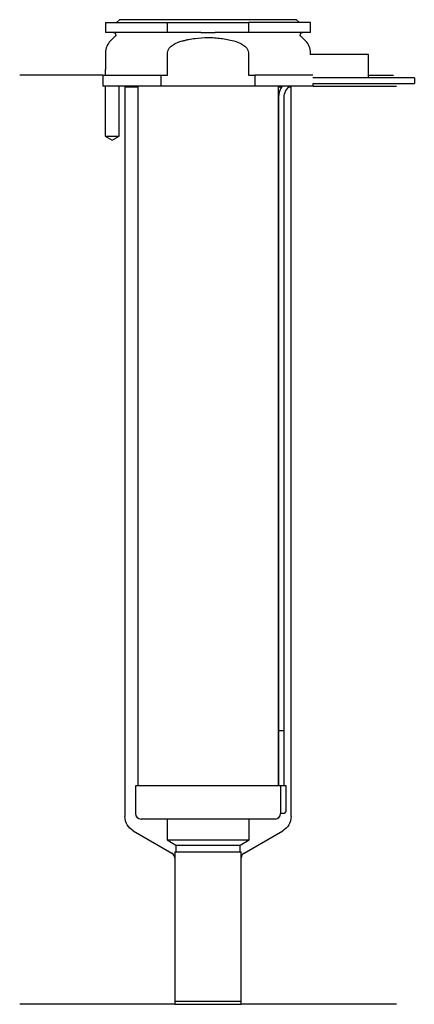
# Model space of a CAD drawing. Header units: millimetres. Extents: x 24 to 95, y 107 to 284.
import ezdxf

# ---------------------------------------------------------------- set-up
doc = ezdxf.new("R2010")
doc.units = ezdxf.units.MM
for name, color, linetype in [('201', 7, 'Continuous'), ('30', 7, 'Continuous'), ('32', 7, 'Continuous')]:
    doc.layers.add(name, color=color, linetype=linetype)

msp = doc.modelspace()

# ---------------------------------------------------------------- linework, layer by layer
at = {"layer": '201', "color": 113}
for p, q in [((38.53, 274.31), (23.53, 274.31)), ((38.53, 274.31), (38.53, 272.31)), ((86.53, 274.31), (90.99, 274.31)), ((38.98, 272.31), (38.98, 263.31)), ((41.48, 263.31), (41.48, 272.31)), ((42.43, 272.31), (42.53, 272.21)), ((42.53, 272.21), (42.53, 140.49)), ((42.53, 272.21), (44.83, 272.21)), ((70.23, 272.21), (70.84, 272.21)), ((72.15, 272.21), (72.53, 272.21)), ((72.53, 272.21), (72.63, 272.31)), ((72.53, 140.49), (72.53, 272.21)), ((76.53, 272.31), (91.53, 272.31)), ((38.98, 263.31), (40.23, 262.59)), ((40.23, 262.59), (41.48, 263.31)), ((44.03, 137.9), (51.02, 133.86)), ((64.03, 133.86), (71.03, 137.9)), ((51.52, 132.99), (51.52, 106.57)), ((63.53, 106.57), (63.53, 132.99)), ((51.52, 106.57), (23.53, 106.57)), ((51.52, 106.57), (63.53, 106.57)), ((91.53, 106.57), (63.53, 106.57))]:
    msp.add_line(p, q, dxfattribs=at)
at = {"layer": '201', "color": 113, "extrusion": (0, 0, -1)}
for centre, start, end in [((-45.53, 140.49), 300, 360), ((-69.53, 140.49), 180, 240)]:
    msp.add_arc(centre, 3, start, end, dxfattribs=at)
at = {"layer": '201', "color": 113}
for centre, start, end in [((50.52, 132.99), 0, 60), ((64.53, 132.99), 120, 180)]:
    msp.add_arc(centre, 1, start, end, dxfattribs=at)
at = {"layer": '30', "color": 113}
for p, q in [((39.03, 283.81), (50.23, 283.81)), ((39.03, 283.81), (39.03, 282.01)), ((41.53, 284.31), (41.03, 283.81)), ((73.53, 284.31), (41.53, 284.31)), ((50.23, 283.81), (64.82, 283.81)), ((50.23, 282.01), (50.23, 283.81)), ((76.03, 283.81), (64.82, 283.81)), ((64.82, 283.81), (64.82, 282.01)), ((74.03, 283.81), (73.53, 284.31)), ((76.03, 282.01), (76.03, 283.81)), ((50.23, 282.01), (39.03, 282.01)), ((40.76, 281.33), (39.9, 280.48)), ((56.22, 282.01), (50.23, 282.01)), ((64.82, 282.01), (58.83, 282.01)), ((76.03, 282.01), (64.82, 282.01)), ((75.15, 280.48), (74.29, 281.33)), ((39.03, 278.35), (39.03, 275.31)), ((50.23, 274.31), (50.23, 278.35)), ((64.82, 278.35), (64.82, 274.31)), ((76.03, 278.01), (76.03, 278.35)), ((38.53, 274.31), (38.53, 272.31)), ((38.53, 274.31), (49.04, 274.31)), ((38.98, 275.31), (39.03, 275.31)), ((38.98, 275.31), (38.98, 274.31)), ((49.04, 272.31), (49.04, 274.31)), ((49.04, 274.31), (50.23, 274.31)), ((64.82, 274.31), (66.01, 274.31)), ((76.48, 274.31), (66.01, 274.31)), ((66.01, 274.31), (66.01, 272.31)), ((94.78, 273.81), (86.53, 273.81)), ((94.78, 273.81), (94.78, 272.81)), ((49.04, 272.31), (38.53, 272.31)), ((38.98, 272.31), (38.98, 263.31)), ((41.48, 263.31), (41.48, 272.31)), ((44.83, 272.31), (44.83, 146.01)), ((66.01, 272.31), (49.04, 272.31)), ((76.53, 272.31), (66.01, 272.31)), ((70.23, 146.01), (70.23, 272.31)), ((76.53, 272.31), (76.53, 272.81)), ((76.53, 272.81), (94.78, 272.81)), ((70.28, 270.31), (70.28, 156.01)), ((71.28, 156.01), (71.28, 270.31)), ((38.98, 263.31), (41.48, 263.31)), ((70.28, 156.01), (71.28, 156.01)), ((70.28, 156.01), (71.28, 156.01)), ((70.28, 156.01), (70.28, 146.01)), ((71.28, 146.01), (71.28, 156.01)), ((70.6, 146.01), (44.43, 146.01)), ((44.43, 146.01), (44.43, 141.01)), ((70.6, 146.01), (70.6, 141.51)), ((71.63, 146.01), (70.6, 146.01)), ((71.63, 141.51), (71.63, 146.01)), ((71.13, 141.01), (70.62, 141.01)), ((69.63, 140.01), (45.43, 140.01)), ((50.13, 140.01), (50.13, 136.23)), ((64.93, 136.23), (64.93, 140.01)), ((50.13, 136.23), (64.93, 136.23)), ((50.13, 136.23), (51.72, 135.31)), ((51.72, 135.31), (63.33, 135.31)), ((51.72, 135.31), (51.72, 134.11)), ((63.33, 135.31), (64.93, 136.23)), ((63.33, 134.11), (63.33, 135.31)), ((51.52, 134.11), (63.53, 134.11)), ((51.52, 134.11), (51.52, 107.11)), ((63.53, 107.11), (63.53, 134.11)), ((51.52, 107.11), (63.53, 107.11))]:
    msp.add_line(p, q, dxfattribs=at)
at = {"layer": '30', "color": 113, "extrusion": (0, 0, -1)}
for centre, radius, start, end in [((-40.48, 281.61), 0.4, 90, 225), ((-74.58, 281.61), 0.4, -45, 90), ((-73.78, 270.31), 2.5, 0, 53.1295)]:
    msp.add_arc(centre, radius, start, end, dxfattribs=at)
at = {"layer": '30', "color": 113}
for centre, radius, start, end in [((42.03, 278.35), 3, 135, 180), ((73.03, 278.35), 3, 0, 45), ((73.78, 270.31), 3.5, 145.1489, 180), ((45.43, 141.01), 1, 180, 270), ((69.63, 141.01), 1, -90, 0), ((71.13, 141.51), 0.5, -90, 0)]:
    msp.add_arc(centre, radius, start, end, dxfattribs=at)
for points, knots in [([(52.89, 280.48), (53.08, 280.53), (53.27, 280.57), (53.65, 280.66), (53.84, 280.7), (54.42, 280.82), (54.8, 280.89), (55.96, 281.04), (56.74, 281.1), (57.72, 281.1), (57.92, 281.09), (58.31, 281.08), (58.51, 281.07), (59.1, 281.03), (59.49, 280.99), (60.65, 280.83), (61.41, 280.67), (62.16, 280.48)], [0, 0, 0, 0, 0.0625, 0.0625, 0.125, 0.125, 0.25, 0.25, 0.5, 0.5, 0.5625, 0.5625, 0.625, 0.625, 0.75, 0.75, 1, 1, 1, 1]), ([(56.22, 282.01), (56.65, 282.01), (57.08, 282.01), (57.54, 282.01), (57.57, 282.01), (57.62, 282.01), (57.7, 282.01), (57.9, 282.01), (58.06, 282.01), (58.39, 282.01), (58.61, 282.01), (58.83, 282.01)], [0, 0, 0, 0, 0.5, 0.5, 0.53125, 0.53125, 0.5625, 0.625, 0.75, 0.75, 1, 1, 1, 1]), ([(50.23, 278.35), (50.23, 278.96), (50.71, 279.47), (51.73, 280.12), (52.31, 280.32), (52.89, 280.48)], [0, 0, 0, 0, 0.5, 0.5, 1, 1, 1, 1]), ([(62.16, 280.48), (62.75, 280.32), (63.31, 280.12), (64.34, 279.47), (64.82, 278.97), (64.82, 278.35)], [0, 0, 0, 0, 0.5, 0.5, 1, 1, 1, 1]), ([(70.6, 141.51), (70.6, 141.46), (70.6, 141.4), (70.6, 141.3), (70.6, 141.25), (70.61, 141.16), (70.61, 141.12), (70.61, 141.06), (70.62, 141.04), (70.62, 141.03), (70.62, 141.02), (70.62, 141.01)], [0, 0, 0, 0, 0.208202, 0.208202, 0.416635, 0.416635, 0.625338, 0.625338, 0.835614, 0.835614, 1, 1, 1, 1])]:
    msp.add_open_spline(points, degree=3, knots=knots, dxfattribs=at)
at = {"layer": '32', "color": 113}
for p, q in [((86.53, 278.01), (75.98, 278.01)), ((86.53, 273.81), (86.53, 278.01)), ((86.53, 273.81), (76.48, 273.81))]:
    msp.add_line(p, q, dxfattribs=at)

doc.saveas('drawing.dxf')
